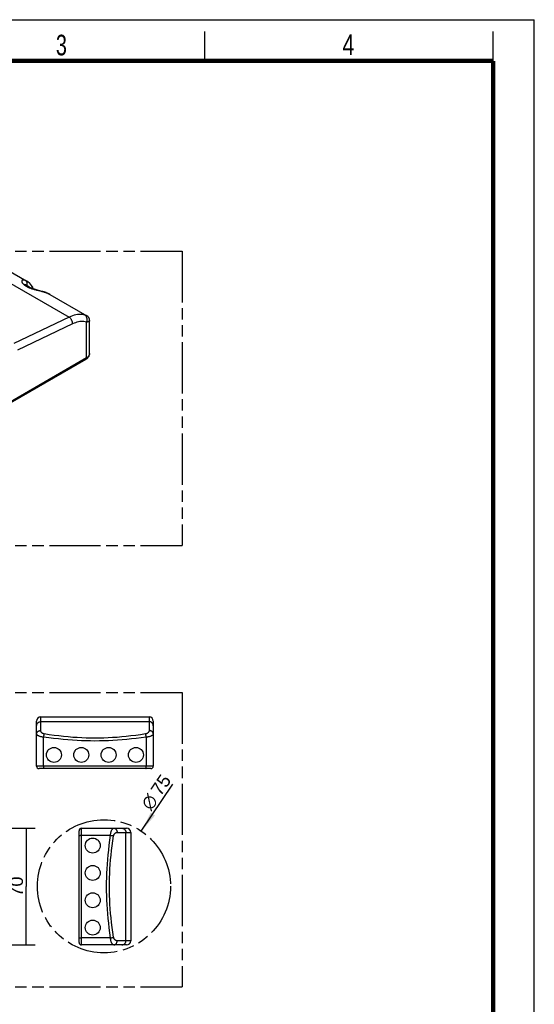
# Model space of a CAD drawing. Header units: millimetres. Extents: x 0 to 210, y 0 to 297.
# Tile 8 of 8: x 123 to 210, y 130 to 297. Entities that reach past the tile are written whole.
import ezdxf
from ezdxf.enums import TextEntityAlignment as Align

# ---------------------------------------------------------------- set-up
doc = ezdxf.new("R2010")
doc.units = ezdxf.units.MM
doc.header["$LTSCALE"] = 19.36
doc.linetypes.add('PHANTOM', pattern=[0.8, 0.45, -0.05, 0.1, -0.05, 0.1, -0.05])
doc.layers.get('0').update_dxf_attribs({"linetype": 'CONTINUOUS'})
for name, color, linetype in [('DEFAULT_3', 7, 'PHANTOM'), ('Z_AXIS', 7, 'CONTINUOUS'), ('Z_DIM_2D', 7, 'CONTINUOUS')]:
    doc.layers.add(name, color=color, linetype=linetype)
doc.styles.add('TEXTSTYLE_2', font='txt', dxfattribs={"width": 0.75})
doc.styles.add('TEXTSTYLE_3', font='helveticaneueltw1g-ltcn.otf')
doc.styles.add('TEXTSTYLE_4', font='gdt', dxfattribs={"width": 0.7})
doc.dimstyles.new('DIMSTYLE_2', dxfattribs={"dimtxt": 2.2, "dimasz": 3.5, "dimexe": 1.5, "dimexo": 0, "dimgap": 0.55, "dimtad": 1, "dimdec": 1, "dimlfac": 3.529412, "dimdsep": 46, "dimtxsty": 'TEXTSTYLE_3', "dimblk": '_FILLED', "dimblk1": '_FILLED', "dimblk2": '_FILLED', "dimcen": 0.09, "dimclrt": 5, "dimadec": 0, "dimazin": 0, "dimtp": 0.3, "dimtm": 0.3, "dimtfac": 1, "dimtdec": 1, "dimtofl": 0, "dimtmove": 0, "dimatfit": 3, "dimldrblk": '_FILLED', "dimfxl": 0, "dimtolj": 1, "dimarcsym": 0})
doc.dimstyles.new('DIMSTYLE_4', dxfattribs={"dimtxt": 2.2, "dimasz": 3.5, "dimexe": 1.5, "dimexo": 0, "dimtad": 1, "dimdec": 1, "dimdsep": 46, "dimtxsty": 'TEXTSTYLE_3', "dimblk": '_FILLED', "dimblk1": '_FILLED', "dimblk2": '_FILLED', "dimcen": 0.09, "dimclrt": 5, "dimadec": 0, "dimazin": 0, "dimtp": 0.2, "dimtm": 0.2, "dimtfac": 1, "dimtdec": 1, "dimtofl": 0, "dimtmove": 0, "dimatfit": 3, "dimldrblk": '_FILLED', "dimfxl": 0, "dimtolj": 1, "dimarcsym": 0})

# ---------------------------------------------------------------- blocks, each defined once
blk = doc.blocks.new('*D6')
at = {"layer": 'Z_DIM_2D', "color": 2, "linetype": 'Continuous'}
for p, q in [((107.96, 159.63), (125.13, 159.63)), ((123.63, 159.63), (123.63, 149.71)), ((123.63, 139.79), (123.63, 149.71)), ((107.96, 139.79), (125.13, 139.79))]:
    blk.add_line(p, q, dxfattribs=at)
at = {"layer": 'Z_DIM_2D', "color": 5, "linetype": 'Continuous', "style": 'TEXTSTYLE_3'}
blk.add_text('70', height=2.2, rotation=90, dxfattribs=at).set_placement((123.08, 149.71), align=Align.CENTER)
blk = doc.blocks.new('_FILLED')
at = {"color": 0, "linetype": 'ByBlock'}
blk.add_solid([(0, 0), (-1, 0.125), (-1, -0.125)], dxfattribs=at)
blk = doc.blocks.new('_NONE')
blk = doc.blocks.new('*D7')
at = {"layer": 'Z_DIM_2D', "color": 2, "linetype": 'Continuous'}
blk.add_line((143.19, 159.13), (148.58, 167.09), dxfattribs=at)
at = {"layer": 'Z_DIM_2D', "color": 2, "linetype": 'Continuous', "xscale": 3.5, "yscale": 3.5, "zscale": 3.5, "rotation": 235.8741162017}
blk.add_blockref('_FILLED', (143.19, 159.13), dxfattribs=at)
at = {"layer": 'Z_DIM_2D', "color": 5, "linetype": 'Continuous'}
for s, style, p in [('75', 'TEXTSTYLE_3', (146.47, 164.95)), ('n', 'TEXTSTYLE_4', (144.82, 162.53))]:
    blk.add_text(s, height=2.2, rotation=55.8741, dxfattribs=dict(at, style=style)).set_placement(p)

msp = doc.modelspace()

# ---------------------------------------------------------------- linework, layer by layer
at = {"color": 2, "linetype": 'Continuous'}
for p, q in [((0, 297), (210, 297)), ((210, 0), (210, 297)), ((154, 290), (154, 295)), ((203, 290), (203, 295))]:
    msp.add_line(p, q, dxfattribs=at)
at = {"color": 9, "linetype": 'Continuous'}
for p, q in [((114.057, 256.193), (130.909, 246.463)), ((123.75, 251.736), (123.75, 251.812)), ((127.224, 250.531), (127.316, 250.493)), ((127.272, 250.516), (127.316, 250.493)), ((127.316, 250.493), (127.528, 250.392)), ((127.638, 250.333), (127.66, 250.32)), ((130.909, 246.463), (121.556, 242.008)), ((131.501, 245.31), (122.176, 240.869)), ((133.874, 239.539), (133.874, 245.612)), ((133.874, 239.539), (81.928, 209.548)), ((126.106, 176.234), (126.106, 178.542)), ((144.523, 177.73), (126.106, 177.73)), ((144.523, 178.542), (144.523, 176.234)), ((126.596, 170.183), (126.596, 175.105)), ((144.032, 175.105), (144.032, 170.183)), ((145.231, 170.183), (125.398, 170.183)), ((133.037, 139.793), (133.037, 159.626)), ((133.037, 158.428), (137.958, 158.428)), ((139.088, 158.918), (141.395, 158.918)), ((140.584, 140.501), (140.584, 158.918)), ((137.958, 140.992), (133.037, 140.992)), ((141.395, 140.501), (139.088, 140.501))]:
    msp.add_line(p, q, dxfattribs=at)
at = {"color": 7, "linetype": 'Continuous'}
for p, q in [((123.736, 252.586), (123.734, 252.587)), ((124.653, 251.641), (124.654, 251.64)), ((127.369, 250.472), (127.272, 250.516)), ((134.411, 240.288), (134.411, 245.893)), ((133.76, 239.287), (81.814, 209.296)), ((125.398, 170.183), (125.398, 177.833)), ((126.106, 178.542), (144.523, 178.542)), ((145.231, 177.833), (145.231, 170.183)), ((144.806, 169.758), (125.823, 169.758)), ((132.612, 140.218), (132.612, 159.201)), ((133.037, 159.626), (140.687, 159.626)), ((141.395, 158.918), (141.395, 140.501)), ((140.687, 139.793), (133.037, 139.793))]:
    msp.add_line(p, q, dxfattribs=at)
at = {"color": 7, "linetype": 'Continuous', "const_width": 0.7}
for points in [[(7, 290), (203, 290)], [(203, 7), (203, 290)]]:
    msp.add_lwpolyline(points, dxfattribs=at)
at = {"color": 9, "linetype": 'Continuous'}
for points in [[(123.486, 252.704), (123.421, 252.727), (123.358, 252.745), (123.295, 252.759), (123.235, 252.769), (123.178, 252.773), (123.124, 252.772), (123.075, 252.767), (123.031, 252.756), (122.991, 252.74), (122.956, 252.719), (122.927, 252.694), (122.903, 252.665), (122.886, 252.632), (122.875, 252.596), (122.87, 252.557), (122.871, 252.515), (122.878, 252.469), (122.891, 252.422), (122.911, 252.372), (122.937, 252.321), (122.969, 252.268), (123.008, 252.214), (123.052, 252.159), (123.103, 252.103), (123.159, 252.047), (123.222, 251.992), (123.29, 251.936)], [(123.75, 251.812), (123.778, 251.896), (123.797, 251.983), (123.807, 252.07), (123.807, 252.158), (123.797, 252.244), (123.778, 252.327), (123.749, 252.406), (123.711, 252.48), (123.666, 252.548), (123.612, 252.608), (123.552, 252.661), (123.486, 252.704)], [(123.734, 252.587), (123.651, 252.631), (123.486, 252.704)], [(123.29, 251.936), (123.364, 251.88), (123.443, 251.825), (123.528, 251.77), (123.618, 251.717), (123.713, 251.664), (123.812, 251.612), (123.916, 251.562), (124.023, 251.513), (124.135, 251.466), (124.249, 251.419), (124.367, 251.375), (124.487, 251.332)], [(123.75, 251.812), (123.708, 251.844), (123.667, 251.874), (123.627, 251.9), (123.589, 251.923), (123.554, 251.941), (123.521, 251.955), (123.491, 251.965), (123.465, 251.971), (123.441, 251.972), (123.437, 251.972)], [(124.284, 251.467), (124.258, 251.493), (124.148, 251.587), (124.028, 251.672), (123.895, 251.747), (123.75, 251.812)], [(124.487, 251.332), (124.609, 251.29), (124.734, 251.25), (124.86, 251.211), (124.989, 251.173), (125.118, 251.136), (125.249, 251.099), (125.381, 251.064), (125.512, 251.03)], [(124.654, 251.64), (124.677, 251.594), (124.699, 251.537), (124.714, 251.476), (124.722, 251.413), (124.722, 251.349), (124.718, 251.302)], [(125.512, 251.03), (126.172, 250.86), (126.302, 250.826), (126.43, 250.791), (126.555, 250.756), (126.676, 250.72), (126.795, 250.684), (126.909, 250.647), (127.02, 250.609), (127.125, 250.57), (127.224, 250.531)], [(133.622, 246.808), (133.383, 246.87), (133.135, 246.911), (132.878, 246.93), (132.613, 246.927), (132.341, 246.903), (132.063, 246.858), (131.78, 246.79), (131.493, 246.702), (131.203, 246.593), (130.909, 246.463)], [(131.501, 245.31), (131.504, 245.388), (131.5, 245.469), (131.49, 245.552), (131.473, 245.637), (131.451, 245.721), (131.423, 245.806), (131.39, 245.889), (131.351, 245.97), (131.308, 246.049), (131.26, 246.124), (131.208, 246.195), (131.153, 246.26), (131.095, 246.321), (131.035, 246.375), (130.973, 246.422), (130.909, 246.463)], [(133.874, 245.612), (133.915, 245.706), (133.946, 245.804), (133.969, 245.904), (133.982, 246.005), (133.985, 246.106), (133.98, 246.206), (133.964, 246.302), (133.94, 246.395), (133.906, 246.483), (133.864, 246.564), (133.814, 246.638), (133.756, 246.704), (133.692, 246.761), (133.622, 246.808)], [(133.952, 246.687), (133.94, 246.694), (133.921, 246.702), (133.896, 246.713), (133.865, 246.725), (133.827, 246.739), (133.783, 246.755), (133.734, 246.771), (133.68, 246.789), (133.622, 246.808)], [(133.874, 245.612), (133.666, 245.667), (133.449, 245.702), (133.224, 245.719), (132.992, 245.717), (132.754, 245.696), (132.511, 245.656), (132.263, 245.597), (132.011, 245.519), (131.757, 245.424), (131.501, 245.31)], [(134.411, 245.893), (134.41, 245.87), (134.397, 245.831), (134.372, 245.793), (134.335, 245.758), (134.286, 245.726), (134.225, 245.697), (134.152, 245.67), (134.069, 245.647), (133.976, 245.628), (133.874, 245.612)], [(133.76, 239.287), (133.789, 239.308), (133.815, 239.335), (133.836, 239.367), (133.853, 239.403), (133.865, 239.445), (133.872, 239.49), (133.874, 239.539)], [(134.411, 240.288), (134.406, 240.206), (134.386, 240.113), (134.352, 240.021), (134.305, 239.932), (134.243, 239.845), (134.169, 239.762), (134.082, 239.683), (133.984, 239.608), (133.874, 239.539)], [(125.398, 177.024), (125.401, 177.093), (125.411, 177.162), (125.428, 177.229), (125.451, 177.294), (125.481, 177.357), (125.517, 177.416), (125.558, 177.472), (125.605, 177.523), (125.657, 177.57), (125.712, 177.611), (125.772, 177.647), (125.835, 177.677), (125.9, 177.7), (125.968, 177.717), (126.036, 177.727), (126.106, 177.73)], [(145.231, 177.024), (145.227, 177.093), (145.217, 177.162), (145.2, 177.229), (145.177, 177.294), (145.147, 177.357), (145.112, 177.416), (145.07, 177.472), (145.023, 177.523), (144.972, 177.57), (144.916, 177.611), (144.856, 177.647), (144.794, 177.677), (144.728, 177.7), (144.661, 177.717), (144.592, 177.727), (144.523, 177.73)], [(125.398, 175.652), (125.402, 175.717), (125.415, 175.782), (125.437, 175.845), (125.468, 175.905), (125.506, 175.962), (125.552, 176.015), (125.605, 176.064), (125.664, 176.107), (125.729, 176.145), (125.799, 176.177), (125.872, 176.202), (125.948, 176.22), (126.027, 176.231), (126.106, 176.234)], [(126.705, 175.637), (126.655, 175.646), (126.606, 175.659), (126.556, 175.675), (126.507, 175.696), (126.459, 175.719), (126.412, 175.747), (126.368, 175.777), (126.326, 175.811), (126.287, 175.847), (126.251, 175.885), (126.218, 175.926), (126.189, 175.968), (126.164, 176.012), (126.143, 176.056), (126.127, 176.101), (126.115, 176.146), (126.108, 176.19), (126.106, 176.234)], [(144.523, 176.234), (144.52, 176.19), (144.513, 176.146), (144.502, 176.101), (144.485, 176.056), (144.465, 176.012), (144.44, 175.968), (144.411, 175.926), (144.378, 175.885), (144.342, 175.847), (144.303, 175.811), (144.26, 175.777), (144.216, 175.747), (144.169, 175.719), (144.121, 175.696), (144.072, 175.675), (144.023, 175.659), (143.973, 175.646), (143.923, 175.637)], [(145.231, 175.652), (145.226, 175.717), (145.213, 175.782), (145.191, 175.845), (145.161, 175.905), (145.122, 175.962), (145.076, 176.015), (145.023, 176.064), (144.964, 176.107), (144.899, 176.145), (144.83, 176.177), (144.756, 176.202), (144.68, 176.22), (144.602, 176.231), (144.523, 176.234)], [(126.596, 175.105), (126.497, 175.113), (126.397, 175.125), (126.298, 175.14), (126.2, 175.159), (126.103, 175.18), (126.011, 175.205), (125.922, 175.233), (125.838, 175.264), (125.759, 175.297), (125.687, 175.332), (125.621, 175.369), (125.563, 175.408), (125.514, 175.448), (125.472, 175.489), (125.44, 175.53), (125.416, 175.571), (125.402, 175.612), (125.398, 175.652)], [(126.596, 175.105), (126.607, 175.18), (126.619, 175.255), (126.632, 175.328), (126.645, 175.398), (126.66, 175.465), (126.675, 175.527), (126.69, 175.585), (126.705, 175.637)], [(144.032, 175.105), (143.179, 174.993), (142.341, 174.891), (141.52, 174.798), (140.713, 174.716), (139.918, 174.644), (139.135, 174.584), (138.36, 174.534), (137.592, 174.495), (136.83, 174.467), (136.071, 174.45), (135.314, 174.445), (134.558, 174.45), (133.799, 174.467), (133.037, 174.495), (132.269, 174.534), (131.494, 174.584), (130.71, 174.644), (129.916, 174.716), (129.109, 174.798), (128.288, 174.891), (127.45, 174.993), (126.596, 175.105)], [(143.923, 175.637), (143.08, 175.515), (142.253, 175.403), (141.442, 175.302), (140.646, 175.213), (139.861, 175.135), (139.087, 175.068), (138.322, 175.014), (137.564, 174.971), (136.811, 174.941), (136.062, 174.923), (135.314, 174.917), (134.567, 174.923), (133.818, 174.941), (133.065, 174.971), (132.307, 175.014), (131.542, 175.068), (130.768, 175.135), (129.983, 175.213), (129.186, 175.302), (128.375, 175.403), (127.548, 175.515), (126.705, 175.637)], [(144.032, 175.105), (144.021, 175.18), (144.01, 175.255), (143.997, 175.328), (143.983, 175.398), (143.969, 175.465), (143.954, 175.527), (143.939, 175.585), (143.923, 175.637)], [(145.231, 175.652), (145.226, 175.612), (145.212, 175.571), (145.189, 175.53), (145.156, 175.489), (145.115, 175.448), (145.065, 175.408), (145.007, 175.369), (144.942, 175.332), (144.869, 175.297), (144.791, 175.264), (144.707, 175.233), (144.618, 175.205), (144.525, 175.18), (144.429, 175.159), (144.331, 175.14), (144.231, 175.125), (144.131, 175.113), (144.032, 175.105)], [(126.662, 169.758), (126.654, 169.761), (126.647, 169.769), (126.64, 169.782), (126.633, 169.8), (126.627, 169.823), (126.621, 169.851), (126.615, 169.883), (126.611, 169.918), (126.606, 169.957), (126.603, 169.999), (126.6, 170.043), (126.598, 170.089), (126.597, 170.136), (126.596, 170.183)], [(143.967, 169.758), (143.974, 169.761), (143.981, 169.769), (143.988, 169.782), (143.995, 169.8), (144.002, 169.823), (144.008, 169.851), (144.013, 169.883), (144.018, 169.918), (144.022, 169.957), (144.026, 169.999), (144.028, 170.043), (144.031, 170.089), (144.032, 170.136), (144.032, 170.183)], [(137.958, 158.428), (137.967, 158.527), (137.978, 158.627), (137.994, 158.726), (138.012, 158.824), (138.034, 158.92), (138.059, 159.013), (138.087, 159.102), (138.117, 159.186), (138.15, 159.265), (138.186, 159.337), (138.223, 159.403), (138.262, 159.461), (138.301, 159.51), (138.342, 159.552), (138.383, 159.584), (138.424, 159.608), (138.465, 159.622), (138.506, 159.626)], [(138.506, 159.626), (138.571, 159.622), (138.635, 159.609), (138.698, 159.587), (138.758, 159.556), (138.815, 159.518), (138.869, 159.472), (138.917, 159.419), (138.961, 159.36), (138.998, 159.295), (139.03, 159.225), (139.055, 159.152), (139.073, 159.076), (139.084, 158.997), (139.088, 158.918)], [(139.877, 159.626), (139.946, 159.623), (140.015, 159.613), (140.082, 159.596), (140.147, 159.573), (140.21, 159.543), (140.27, 159.507), (140.325, 159.466), (140.377, 159.419), (140.423, 159.367), (140.465, 159.312), (140.5, 159.252), (140.53, 159.189), (140.553, 159.124), (140.57, 159.056), (140.58, 158.988), (140.584, 158.918)], [(132.612, 158.362), (132.614, 158.37), (132.622, 158.377), (132.635, 158.384), (132.654, 158.391), (132.677, 158.397), (132.704, 158.403), (132.736, 158.409), (132.772, 158.413), (132.81, 158.418), (132.852, 158.421), (132.896, 158.424), (132.942, 158.426), (132.989, 158.427), (133.037, 158.428)], [(137.958, 140.992), (137.846, 141.845), (137.744, 142.683), (137.651, 143.504), (137.569, 144.311), (137.498, 145.105), (137.437, 145.889), (137.387, 146.664), (137.348, 147.432), (137.32, 148.194), (137.304, 148.953), (137.298, 149.709), (137.304, 150.466), (137.32, 151.225), (137.348, 151.987), (137.387, 152.755), (137.437, 153.53), (137.498, 154.314), (137.569, 155.108), (137.651, 155.915), (137.744, 156.736), (137.846, 157.574), (137.958, 158.428)], [(138.49, 141.101), (138.369, 141.944), (138.257, 142.771), (138.156, 143.582), (138.066, 144.378), (137.988, 145.163), (137.922, 145.937), (137.867, 146.702), (137.825, 147.46), (137.794, 148.213), (137.776, 148.962), (137.77, 149.709), (137.776, 150.457), (137.794, 151.206), (137.825, 151.959), (137.867, 152.717), (137.922, 153.482), (137.988, 154.256), (138.066, 155.041), (138.156, 155.838), (138.257, 156.649), (138.368, 157.476), (138.49, 158.319)], [(137.958, 158.428), (138.034, 158.417), (138.108, 158.405), (138.181, 158.392), (138.251, 158.379), (138.318, 158.364), (138.381, 158.349), (138.438, 158.334), (138.49, 158.319)], [(138.49, 158.319), (138.5, 158.368), (138.512, 158.418), (138.529, 158.468), (138.549, 158.517), (138.573, 158.565), (138.6, 158.612), (138.63, 158.656), (138.664, 158.698), (138.7, 158.737), (138.738, 158.773), (138.779, 158.806), (138.821, 158.835), (138.865, 158.86), (138.909, 158.881), (138.954, 158.897), (138.999, 158.909), (139.044, 158.916), (139.088, 158.918)], [(132.612, 141.057), (132.614, 141.05), (132.622, 141.043), (132.635, 141.036), (132.654, 141.029), (132.677, 141.022), (132.704, 141.016), (132.736, 141.011), (132.772, 141.006), (132.81, 141.002), (132.852, 140.998), (132.896, 140.995), (132.942, 140.993), (132.989, 140.992), (133.037, 140.992)], [(137.958, 140.992), (138.034, 141.002), (138.108, 141.014), (138.181, 141.027), (138.251, 141.041), (138.318, 141.055), (138.381, 141.07), (138.438, 141.085), (138.49, 141.101)], [(138.506, 139.793), (138.465, 139.798), (138.424, 139.812), (138.383, 139.835), (138.342, 139.868), (138.301, 139.909), (138.262, 139.959), (138.223, 140.017), (138.186, 140.082), (138.15, 140.155), (138.117, 140.233), (138.087, 140.317), (138.059, 140.406), (138.034, 140.499), (138.012, 140.595), (137.994, 140.693), (137.978, 140.793), (137.967, 140.892), (137.958, 140.992)], [(139.088, 140.501), (139.044, 140.504), (138.999, 140.511), (138.954, 140.522), (138.909, 140.539), (138.865, 140.559), (138.821, 140.584), (138.779, 140.613), (138.738, 140.646), (138.7, 140.682), (138.664, 140.721), (138.63, 140.764), (138.6, 140.808), (138.573, 140.854), (138.549, 140.903), (138.529, 140.952), (138.512, 141.001), (138.5, 141.051), (138.49, 141.101)], [(138.506, 139.793), (138.571, 139.798), (138.635, 139.811), (138.698, 139.833), (138.758, 139.863), (138.815, 139.902), (138.869, 139.948), (138.917, 140.001), (138.961, 140.06), (138.998, 140.125), (139.03, 140.194), (139.055, 140.267), (139.073, 140.344), (139.084, 140.422), (139.088, 140.501)], [(139.877, 139.793), (139.946, 139.796), (140.015, 139.807), (140.082, 139.824), (140.147, 139.847), (140.21, 139.877), (140.27, 139.912), (140.325, 139.954), (140.377, 140.001), (140.423, 140.052), (140.465, 140.108), (140.5, 140.168), (140.53, 140.23), (140.553, 140.296), (140.57, 140.363), (140.58, 140.432), (140.584, 140.501)]]:
    msp.add_lwpolyline(points, dxfattribs=at)
at = {"color": 7, "linetype": 'Continuous'}
for points in [[(124.532, 251.368), (124.378, 251.428), (124.233, 251.488), (124.097, 251.549), (123.972, 251.611), (123.859, 251.671), (123.758, 251.731), (123.669, 251.788), (123.593, 251.841), (123.528, 251.891), (123.475, 251.936), (123.433, 251.976), (123.402, 252.009), (123.379, 252.035), (123.365, 252.054), (123.362, 252.059)], [(124.653, 251.641), (124.519, 251.852), (124.35, 252.071), (124.166, 252.264), (123.969, 252.43), (123.763, 252.569), (123.734, 252.587)], [(125.577, 251.044), (125.394, 251.094), (125.213, 251.146), (125.035, 251.199), (124.862, 251.254), (124.694, 251.31), (124.532, 251.368)], [(124.762, 251.287), (124.762, 251.296), (124.752, 251.369), (124.735, 251.443), (124.712, 251.517), (124.68, 251.59), (124.654, 251.64)], [(127.272, 250.516), (127.158, 250.563), (126.996, 250.626), (126.83, 250.684), (126.659, 250.74), (126.485, 250.793), (126.308, 250.844), (126.127, 250.895), (125.577, 251.044)], [(127.661, 250.32), (127.638, 250.333), (127.505, 250.405), (127.369, 250.472)], [(134.411, 245.893), (134.41, 245.938), (134.407, 245.979), (134.402, 246.02), (134.396, 246.061), (134.388, 246.1), (134.378, 246.138), (134.366, 246.176), (134.354, 246.213), (134.339, 246.249), (134.324, 246.283), (134.307, 246.317), (134.29, 246.349), (134.271, 246.381), (134.251, 246.411), (134.23, 246.44), (134.209, 246.468), (134.187, 246.494), (134.164, 246.519), (134.141, 246.543), (134.118, 246.565), (134.095, 246.586), (134.071, 246.605), (134.048, 246.624), (134.025, 246.64), (134.002, 246.656), (133.979, 246.671), (133.957, 246.684), (133.952, 246.687)], [(133.76, 239.287), (133.887, 239.368), (133.999, 239.455), (134.099, 239.549), (134.184, 239.648), (134.255, 239.75), (134.312, 239.854), (134.356, 239.961), (134.387, 240.069), (134.405, 240.178), (134.411, 240.288)]]:
    msp.add_lwpolyline(points, dxfattribs=at)
for centre, radius, start, end in [((126.106, 177.833), 0.708, 90, 180), ((144.523, 177.833), 0.708, 0, 90), ((125.823, 170.183), 0.425, 180, 270), ((144.806, 170.183), 0.425, 270, 360), ((133.037, 159.201), 0.425, 90, 180), ((140.687, 158.918), 0.708, 0, 90), ((133.037, 140.218), 0.425, 180, 270), ((140.687, 140.501), 0.708, 270, 360)]:
    msp.add_arc(centre, radius, start, end, dxfattribs=at)
at = {"layer": 'DEFAULT_3', "color": 91, "linetype": 'PHANTOM', "true_color": 0x80ff80}
for p, q in [((50.129, 257.68), (150.129, 257.68)), ((150.129, 257.68), (150.129, 207.68)), ((50.129, 207.68), (150.129, 207.68)), ((50.129, 182.68), (150.129, 182.68)), ((150.129, 182.68), (150.129, 132.68)), ((50.129, 132.68), (150.129, 132.68))]:
    msp.add_line(p, q, dxfattribs=at)
at = {"layer": 'DEFAULT_3', "color": 7, "linetype": 'PHANTOM'}
msp.add_circle((136.845, 149.771), 11.307, dxfattribs=at)
at = {"layer": 'Z_AXIS', "color": 7, "linetype": 'Continuous'}
for p, q in [((117.443, 256.218), (123.736, 252.586)), ((127.66, 250.32), (133.952, 246.687))]:
    msp.add_line(p, q, dxfattribs=at)
for centre in [(128.344, 172.082), (132.991, 172.082), (137.638, 172.082), (142.284, 172.082), (134.935, 156.68), (134.935, 152.033), (134.935, 147.386), (134.935, 142.74)]:
    msp.add_circle(centre, 1.275, dxfattribs=at)

# ---------------------------------------------------------------- texts
at = {"color": 5, "linetype": 'Continuous', "style": 'TEXTSTYLE_2'}
for s, width, p in [('3', 0.714286, (128.684, 290.943)), ('4', 0.785714, (177.383, 290.991))]:
    msp.add_text(s, height=3.5, dxfattribs=dict(at, width=width)).set_placement(p)

# ---------------------------------------------------------------- dimensions: what is measured, and where the dimension line sits
at = {"layer": 'Z_DIM_2D', "color": 2, "linetype": 'Continuous'}
dim = msp.add_radius_dim(center=(136.845, 149.771), mpoint=(143.188, 159.131), text='%%c75', dimstyle='DIMSTYLE_4', override={"dimpost": '<>'}, dxfattribs=at)
dim.commit()
dim.dimension.update_dxf_attribs({"geometry": '*D7', "text_midpoint": (145.566, 165.58), "dimtype": 164})
dim = msp.add_linear_dim(base=(123.631, 139.793), p1=(107.963, 159.626), p2=(107.963, 139.793), angle=270, dimstyle='DIMSTYLE_2', override={"dimblk1": 'NONE', "dimblk2": 'NONE', "dimsah": 1}, dxfattribs=at)
dim.commit()
dim.dimension.update_dxf_attribs({"geometry": '*D6', "text_midpoint": (123.631, 149.71), "dimtype": 160})

doc.saveas('drawing.dxf')
